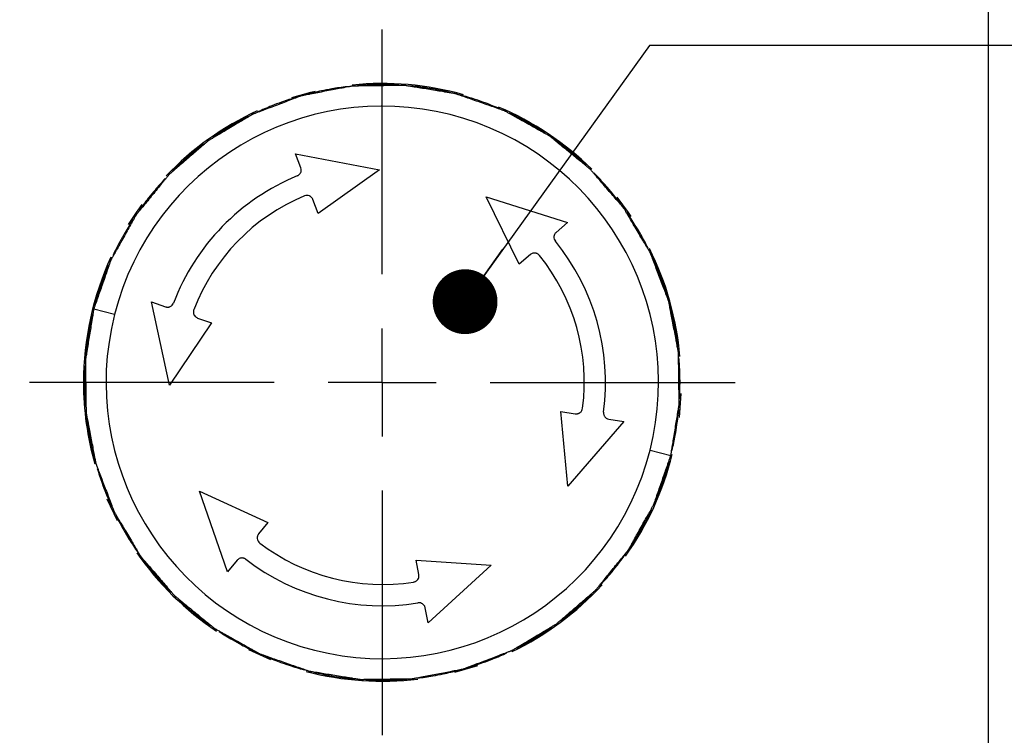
# Model space of a CAD drawing. Header units: millimetres. Extents: x 0 to 838, y 0 to 648.
# Tile 19 of 59: x 379 to 425, y 122 to 156. Entities that reach past the tile are written whole.
import ezdxf

# ---------------------------------------------------------------- set-up
doc = ezdxf.new("R2010")
doc.units = ezdxf.units.MM
doc.header["$LTSCALE"] = 3
doc.linetypes.add('CENTERX2', pattern=[20.32, 12.7, -2.54, 2.54, -2.54])
doc.layers.add('CENTER', color=40, linetype='CENTERX2')
doc.layers.add('DIMENSIONS', color=140, linetype='Continuous', lineweight=25)
doc.styles.add('SLDTEXTSTYLE0', font='TXT', dxfattribs={"width": 0.7})
doc.dimstyles.new('SLDDIMSTYLE3', dxfattribs={"dimtxt": 6.474023, "dimasz": 9.906, "dimexe": 0, "dimexo": 0.0625, "dimgap": 1.618506, "dimtad": 0, "dimtih": 1, "dimtoh": 1, "dimdec": 1, "dimrnd": 1e-09, "dimzin": 4, "dimdsep": 46, "dimtxsty": 'SLDTEXTSTYLE0', "dimsah": 1, "dimcen": 0.09, "dimadec": 0, "dimazin": 1, "dimtfac": 1, "dimtdec": 1, "dimtmove": 0, "dimatfit": 0, "dimfxl": 0, "dimfrac": 2, "dimtolj": 1, "dimtzin": 12, "dimarcsym": 0})
doc.dimstyles.new('SLDDIMSTYLE5', dxfattribs={"dimtxt": 0.18, "dimasz": 3.048, "dimexe": 0, "dimexo": 0.0625, "dimgap": 0, "dimtad": 0, "dimtih": 1, "dimtoh": 1, "dimdec": 0, "dimrnd": 1e-09, "dimzin": 0, "dimdsep": 46, "dimtxsty": 'Standard', "dimblk1": 'DOT', "dimblk2": 'DOT', "dimsah": 1, "dimcen": 0.09, "dimadec": 0, "dimazin": 0, "dimtfac": 3.048, "dimtdec": 0, "dimtofl": 0, "dimtmove": 0, "dimatfit": 3, "dimldrblk": 'DOT', "dimfxl": 0, "dimfrac": 2, "dimtolj": 1, "dimtzin": 0, "dimarcsym": 0})

# ---------------------------------------------------------------- blocks, each defined once
blk = doc.blocks.new('_D_5')
at = {"layer": 'DIMENSIONS'}
for p, q in [((361.686, 118.584), (361.686, 73.182)), ((395.686, 118.483), (395.686, 73.182)), ((361.686, 82.707), (342.636, 82.707)), ((369.024, 82.707), (366.85, 82.707)), ((366.85, 82.707), (366.85, 72.417)), ((388.262, 82.707), (390.436, 82.707)), ((390.436, 82.707), (390.436, 72.417)), ((395.686, 82.707), (414.736, 82.707)), ((366.85, 72.417), (369.024, 72.417)), ((390.436, 72.417), (388.262, 72.417))]:
    blk.add_line(p, q, dxfattribs=at)
for points in [[(361.686, 82.707), (351.78, 84.231), (351.78, 81.183)], [(395.686, 82.707), (405.592, 81.183), (405.592, 84.231)]]:
    blk.add_solid(points, dxfattribs=at)
at = {"layer": 'DIMENSIONS', "char_height": 6.35, "attachment_point": 1, "style": 'SLDTEXTSTYLE0'}
for s, insert in [('34.0', (369.024, 92.341)), ('1.34', (369.024, 80.603))]:
    blk.add_mtext(s, dxfattribs=dict(at, insert=insert))
blk = doc.blocks.new('_Dot')
at = {"color": 0, "linetype": 'ByBlock', "lineweight": -2}
blk.add_line((-0.5, 0), (-1, 0), dxfattribs=at)
at = {"color": 0, "linetype": 'ByBlock', "const_width": 0.5}
blk.add_lwpolyline([(-0.25, 0, 1), (0.25, 0, 1)], format="xyb", close=True, dxfattribs=at)
blk = doc.blocks.new('SW_CENTERMARKSYMBOL_0')
at = {"layer": 'CENTER', "color": 0}
for p, q in [((0, 5.08), (0, 16.5908)), ((0, 0), (0, 2.54)), ((-5.08, 0), (-16.5908, 0)), ((0, 0), (-2.54, 0)), ((0, 0), (0, -2.54)), ((0, 0), (2.54, 0)), ((5.08, 0), (16.5908, 0)), ((0, -5.08), (0, -16.5908))]:
    blk.add_line(p, q, dxfattribs=at)
blk = doc.blocks.new('SW_CENTERMARKSYMBOL_6')
at = {"layer": 'CENTER', "color": 0}
for p, q in [((0, 5.08), (0, 15.527)), ((0, 0), (0, 2.54)), ((-5.08, 0), (-15.527, 0)), ((0, 0), (-2.54, 0)), ((0, 0), (0, -2.54)), ((0, 0), (2.54, 0)), ((5.08, 0), (15.527, 0)), ((0, -5.08), (0, -15.527))]:
    blk.add_line(p, q, dxfattribs=at)

msp = doc.modelspace()

# ---------------------------------------------------------------- linework, layer by layer
for p, q in [((424.185865, 118.883516), (424.185865, 190.383516)), ((391.855551, 148.977014), (391.605715, 149.635371)), ((391.605715, 149.635371), (395.549573, 148.882587)), ((395.549573, 148.882587), (392.670102, 146.830539)), ((392.670102, 146.830539), (392.423481, 147.480425)), ((402.122172, 144.435449), (400.567368, 147.611112)), ((400.567368, 147.611112), (404.39381, 146.394954)), ((404.39381, 146.394954), (403.860606, 145.935014)), ((402.648517, 144.889471), (402.122172, 144.435449)), ((385.686794, 138.747224), (384.826797, 142.669099)), ((384.826797, 142.669099), (385.491719, 142.4373)), ((383.096728, 142.073518), (382.114775, 142.322339)), ((387.659598, 141.681555), (385.686794, 138.747224)), ((387.003231, 141.910372), (387.659598, 141.681555)), ((409.726708, 138.354638), (409.639114, 137.230688)), ((404.413461, 134.002013), (404.076071, 137.521732)), ((404.076071, 137.521732), (404.762199, 137.410369)), ((406.342248, 137.153917), (407.03732, 137.041103)), ((407.03732, 137.041103), (404.413461, 134.002013)), ((408.275003, 135.693514), (409.256956, 135.444694)), ((383.233531, 132.374725), (382.753011, 133.391134)), ((388.414561, 129.974075), (387.094562, 133.765948)), ((387.094562, 133.765948), (390.311423, 132.298277)), ((390.311423, 132.298277), (389.871916, 131.759754)), ((388.859798, 130.519618), (388.414561, 129.974075)), ((397.405849, 129.850706), (397.275826, 130.533545)), ((397.275826, 130.533545), (400.803434, 130.292213)), ((400.803434, 130.292213), (397.836989, 127.586496)), ((397.836989, 127.586496), (397.705272, 128.278235)), ((390.442865, 125.847569), (389.413785, 126.310291)), ((400.159892, 125.564054), (399.080825, 125.249029))]:
    msp.add_line(p, q)
at = {"flags": 128}
for points in [[(391.439103, 152.277171), (392.323289, 152.526025), (392.52347, 152.573813)], [(383.758844, 146.311244), (384.122284, 146.86528), (384.393291, 147.244302)], [(406.70804, 147.59768), (407.249447, 146.86528), (407.371147, 146.686028)]]:
    msp.add_lwpolyline(points, dxfattribs=at)
for radius, start, end in [(14.0508, 74.2312517, 95.8093245), (14, 91.8041153, 94.7577287), (14, 89.7577287, 91.8041153), (14, 86.8041153, 89.7577287), (14, 81.8041153, 84.7577287), (14, 101.8041153, 104.7577287), (14, 99.7577287, 101.8041153), (14, 96.8041153, 99.7577287), (14, 79.7577287, 81.8041153), (14, 76.8041153, 79.7577287), (14, 71.8041153, 74.7577287), (12.987013, 345.780922, 165.780922), (14, 111.8041153, 114.7577287), (14, 109.7577287, 111.8041153), (14, 106.8041153, 109.7577287), (14, 69.7577287, 71.8041153), (14, 66.8041153, 69.7577287), (14.0508, 114.7376147, 136.3217843), (14.0508, 45.5067527, 67.0887945), (14, 61.8041153, 64.7577287), (14, 119.7577287, 121.8041153), (14, 116.8041153, 119.7577287), (14, 59.7577287, 61.8041153), (14, 56.8041153, 59.7577287), (14, 121.8041153, 124.7577287), (14, 126.8041153, 129.7577287), (14, 51.8041153, 54.7577287), (14, 129.7577287, 131.8041153), (14, 49.7577287, 51.8041153), (14, 46.8041153, 49.7577287), (14, 131.8041153, 134.7577287), (14, 41.8041153, 44.7577287), (14, 136.8041153, 139.7577287), (10.5, 112.3726762, 159.1891678), (14, 39.7577287, 41.8041153), (14, 139.7577287, 141.8041153), (14, 36.8041153, 39.7577287), (14, 141.8041153, 144.7577287), (9.5, 112.6495939, 158.9122501), (14, 31.8041153, 34.7577287), (14, 146.8041153, 149.7577287), (14, 149.7577287, 150.780922), (14, 29.7577287, 31.8041153), (14, 151.8041153, 154.7577287), (14, 150.780922, 151.8041153), (10.5, 352.3726762, 39.1891678), (14, 26.8041153, 29.7577287), (14.0508, 4.9943742, 26.5796937), (14.0508, 155.2484405, 180), (9.5, 352.6495939, 38.9122501), (14, 21.8041153, 24.7577287), (14, 156.8041153, 159.7577287), (14, 19.7577287, 21.8041153), (14, 159.7577287, 161.8041153), (14, 16.8041153, 19.7577287), (14, 161.8041153, 164.7577287), (14, 11.8041153, 14.7577287), (14, 166.8041153, 169.7577287), (12.987013, 165.780922, 345.780922), (14, 9.7577287, 11.8041153), (14, 169.7577287, 171.8041153), (14, 6.8041153, 9.7577287), (14, 171.8041153, 174.7577287), (14, 1.8041153, 4.7577287), (14, 176.8041153, 179.7577287), (14, 179.7577287, 181.8041153), (14, 359.7577287, 1.8041153), (14.0508, 180, 195.8129264), (14, 181.8041153, 184.7577287), (14, 356.8041153, 359.7577287), (14, 351.8041153, 354.7577287), (14, 186.8041153, 189.7577287), (14, 349.7577287, 351.8041153), (14, 189.7577287, 191.8041153), (14, 346.8041153, 349.7577287), (14, 191.8041153, 194.7577287), (14.0508, 324.4855506, 346.0670634), (14, 341.8041153, 344.7577287), (14, 196.8041153, 199.7577287), (14, 339.7577287, 341.8041153), (14, 199.7577287, 201.8041153), (14, 336.8041153, 339.7577287), (14, 201.8041153, 204.7577287), (14, 331.8041153, 334.7577287), (14, 206.8041153, 209.7577287), (14, 329.7577287, 331.8041153), (14, 209.7577287, 211.8041153), (14, 211.8041153, 214.7577287), (14, 326.8041153, 329.7577287), (9.5, 232.6495939, 278.9122501), (14.0508, 214.7411848, 236.3253827), (10.5, 232.3726762, 279.1891678), (14, 321.8041153, 324.7577287), (14, 216.8041153, 219.7577287), (14, 319.7577287, 321.8041153), (14, 219.7577287, 221.8041153), (14, 316.8041153, 319.7577287), (14, 221.8041153, 224.7577287), (14.0508, 295.7655469, 317.3432151), (14, 311.8041153, 314.7577287), (14, 226.8041153, 229.7577287), (14, 309.7577287, 311.8041153), (14, 229.7577287, 231.8041153), (14, 231.8041153, 234.7577287), (14, 306.8041153, 309.7577287), (14, 301.8041153, 304.7577287), (14, 236.8041153, 239.7577287), (14, 299.7577287, 301.8041153), (14, 239.7577287, 241.8041153), (14, 241.8041153, 244.7577287), (14, 296.8041153, 299.7577287), (14, 246.8041153, 249.7577287), (14, 291.8041153, 294.7577287), (14, 249.7577287, 251.8041153), (14, 251.8041153, 254.7577287), (14, 286.8041153, 289.7577287), (14, 289.7577287, 291.8041153), (14.0508, 255.2520356, 276.8366191), (14, 256.8041153, 259.7577287), (14, 259.7577287, 261.8041153), (14, 261.8041153, 264.7577287), (14, 276.8041153, 279.7577287), (14, 279.7577287, 281.8041153), (14, 281.8041153, 284.7577287), (14, 266.8041153, 269.7577287), (14, 269.7577287, 271.8041153), (14, 271.8041153, 274.7577287)]:
    msp.add_arc((395.685865, 138.883516), radius, start, end)
for points, knots in [([(394.275715, 152.812316), (394.274715, 152.812125), (394.272653, 152.811729), (394.256276, 152.808606), (394.230745, 152.803748), (394.190728, 152.796072), (394.13126, 152.784764), (394.036661, 152.766811), (393.90556, 152.741775), (393.695839, 152.701956), (393.416408, 152.648478), (393.076455, 152.584078), (392.736874, 152.519056), (392.45742, 152.466108), (392.248231, 152.426219), (392.117493, 152.40137), (392.022858, 152.383345), (391.959257, 152.371231), (391.913753, 152.362546), (391.884069, 152.356895), (391.880246, 152.356178), (391.878428, 152.355837)], [0, 0, 0, 0, 0.013604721, 0.028049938, 0.044171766, 0.062578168, 0.090930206, 0.125409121, 0.182162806, 0.248204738, 0.369138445, 0.500188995, 0.631523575, 0.752187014, 0.818110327, 0.874791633, 0.908920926, 0.937992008, 0.961679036, 0.981771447, 1, 1, 1, 1]), ([(396.715849, 152.845577), (396.714831, 152.845561), (396.712732, 152.84553), (396.696061, 152.845298), (396.670074, 152.844947), (396.629333, 152.844337), (396.568804, 152.843527), (396.472525, 152.842274), (396.339069, 152.840384), (396.125619, 152.837587), (395.841147, 152.833444), (395.495175, 152.829055), (395.149462, 152.823989), (394.865059, 152.820372), (394.652122, 152.817414), (394.519055, 152.815645), (394.422728, 152.814327), (394.35799, 152.813441), (394.311669, 152.812789), (394.281455, 152.812379), (394.277565, 152.812337), (394.275715, 152.812316)], [0, 0, 0, 0, 0.013604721, 0.028049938, 0.044171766, 0.062578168, 0.090930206, 0.125409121, 0.182162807, 0.248204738, 0.369138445, 0.500188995, 0.631523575, 0.752187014, 0.818110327, 0.874791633, 0.908920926, 0.937992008, 0.961679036, 0.981771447, 1, 1, 1, 1]), ([(399.124688, 152.454607), (399.123683, 152.454769), (399.12161, 152.455102), (399.105152, 152.457769), (399.079499, 152.461936), (399.03927, 152.468409), (398.979521, 152.478122), (398.884487, 152.493607), (398.75273, 152.51492), (398.542037, 152.549231), (398.261167, 152.594549), (397.919689, 152.650304), (397.578349, 152.705347), (397.297639, 152.751171), (397.087422, 152.785234), (396.95607, 152.806599), (396.860978, 152.822028), (396.797069, 152.832397), (396.751339, 152.839799), (396.721513, 152.844642), (396.717675, 152.845275), (396.715849, 152.845577)], [0, 0, 0, 0, 0.013604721, 0.028049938, 0.044171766, 0.062578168, 0.090930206, 0.125409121, 0.182162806, 0.248204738, 0.369138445, 0.500188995, 0.631523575, 0.752187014, 0.818110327, 0.874791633, 0.908920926, 0.937992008, 0.961679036, 0.981771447, 1, 1, 1, 1]), ([(391.878428, 152.355837), (391.877476, 152.355474), (391.875514, 152.354727), (391.859928, 152.348807), (391.835628, 152.339589), (391.797553, 152.325081), (391.740951, 152.303618), (391.650907, 152.269511), (391.526146, 152.22209), (391.326525, 152.146458), (391.060626, 152.04527), (390.73702, 151.922816), (390.413889, 151.799815), (390.147875, 151.699144), (389.94879, 151.623536), (389.824354, 151.576362), (389.734287, 151.542178), (389.673755, 151.519203), (389.630451, 151.502749), (389.602199, 151.492029), (389.598559, 151.490659), (389.596827, 151.490007)], [0, 0, 0, 0, 0.013604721, 0.028049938, 0.044171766, 0.062578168, 0.090930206, 0.125409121, 0.182162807, 0.248204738, 0.369138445, 0.500188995, 0.631523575, 0.752187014, 0.818110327, 0.874791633, 0.908920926, 0.937992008, 0.961679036, 0.981771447, 1, 1, 1, 1]), ([(401.42904, 151.651286), (401.428078, 151.65162), (401.426094, 151.652309), (401.410349, 151.657792), (401.38581, 151.666351), (401.347316, 151.679711), (401.290161, 151.699652), (401.19926, 151.731404), (401.073205, 151.775273), (400.871672, 151.845649), (400.602939, 151.939051), (400.27633, 152.053256), (399.949734, 152.166736), (399.681245, 152.260609), (399.480138, 152.330658), (399.354491, 152.374508), (399.263523, 152.406214), (399.202385, 152.427524), (399.158635, 152.442754), (399.130103, 152.452703), (399.126433, 152.453993), (399.124688, 152.454607)], [0, 0, 0, 0, 0.013604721, 0.028049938, 0.044171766, 0.062578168, 0.090930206, 0.125409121, 0.182162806, 0.248204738, 0.369138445, 0.500188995, 0.631523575, 0.752187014, 0.818110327, 0.874791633, 0.908920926, 0.937992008, 0.961679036, 0.981771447, 1, 1, 1, 1]), ([(389.596827, 151.490007), (389.595953, 151.489485), (389.594151, 151.488408), (389.57983, 151.479872), (389.5575, 151.466575), (389.522522, 151.445675), (389.470507, 151.414709), (389.387754, 151.365485), (389.273122, 151.29712), (389.089668, 151.187973), (388.845379, 151.042149), (388.547953, 150.865362), (388.25109, 150.688118), (388.006599, 150.542784), (387.823668, 150.433754), (387.709313, 150.365689), (387.626551, 150.316383), (387.570929, 150.283247), (387.53114, 150.259522), (387.505179, 150.24406), (387.501832, 150.242079), (387.500239, 150.241136)], [0, 0, 0, 0, 0.013604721, 0.028049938, 0.044171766, 0.062578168, 0.090930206, 0.125409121, 0.182162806, 0.248204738, 0.369138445, 0.500188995, 0.631523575, 0.752187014, 0.818110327, 0.874791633, 0.908920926, 0.937992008, 0.961679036, 0.981771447, 1, 1, 1, 1]), ([(403.558888, 150.460023), (403.557998, 150.460519), (403.556165, 150.461542), (403.541611, 150.469676), (403.518931, 150.482366), (403.483342, 150.502208), (403.430518, 150.531771), (403.346511, 150.578825), (403.22999, 150.643917), (403.043739, 150.748219), (402.795307, 150.886867), (402.493492, 151.056052), (402.191563, 151.224521), (401.943454, 151.36359), (401.757566, 151.467497), (401.641443, 151.532499), (401.557362, 151.579521), (401.500854, 151.611123), (401.460413, 151.633719), (401.434042, 151.648471), (401.430652, 151.650379), (401.42904, 151.651286)], [0, 0, 0, 0, 0.013604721, 0.028049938, 0.044171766, 0.062578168, 0.090930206, 0.125409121, 0.182162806, 0.248204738, 0.369138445, 0.500188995, 0.631523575, 0.752187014, 0.818110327, 0.874791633, 0.908920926, 0.937992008, 0.961679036, 0.981771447, 1, 1, 1, 1]), ([(387.500239, 150.241136), (387.499469, 150.24047), (387.497881, 150.239096), (387.48526, 150.228203), (387.465578, 150.21123), (387.434761, 150.184574), (387.388914, 150.145047), (387.315965, 150.0822), (387.214946, 149.994968), (387.053232, 149.855623), (386.837977, 149.669594), (386.575769, 149.443845), (386.314194, 149.217744), (386.098653, 149.032163), (385.937435, 148.893023), (385.836637, 148.806135), (385.763694, 148.743207), (385.71467, 148.700915), (385.679606, 148.670642), (385.656724, 148.650907), (385.653772, 148.648374), (385.652367, 148.647169)], [0, 0, 0, 0, 0.013604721, 0.0280499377, 0.0441717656, 0.0625781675, 0.0909302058, 0.1254091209, 0.1821628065, 0.2482047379, 0.3691384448, 0.5001889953, 0.631523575, 0.7521870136, 0.818110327, 0.8747916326, 0.9089209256, 0.9379920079, 0.9616790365, 0.9817714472, 1, 1, 1, 1]), ([(405.449518, 148.917014), (405.448729, 148.917657), (405.4471, 148.918982), (405.434181, 148.92952), (405.414048, 148.945956), (405.382446, 148.971676), (405.335557, 149.009963), (405.260998, 149.07089), (405.15755, 149.155226), (404.99224, 149.290286), (404.771659, 149.469968), (404.503807, 149.688992), (404.23572, 149.907331), (404.01553, 150.087371), (403.850508, 150.221979), (403.747437, 150.306158), (403.672799, 150.367065), (403.622636, 150.408), (403.586734, 150.437275), (403.563325, 150.456382), (403.560318, 150.45885), (403.558888, 150.460023)], [0, 0, 0, 0, 0.013604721, 0.028049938, 0.044171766, 0.062578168, 0.090930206, 0.125409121, 0.182162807, 0.248204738, 0.369138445, 0.500188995, 0.631523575, 0.752187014, 0.818110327, 0.874791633, 0.908920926, 0.937992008, 0.961679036, 0.981771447, 1, 1, 1, 1]), ([(385.652367, 148.647169), (385.651725, 148.646379), (385.650399, 148.644751), (385.639861, 148.631831), (385.623426, 148.611699), (385.597706, 148.580096), (385.559419, 148.533208), (385.498492, 148.458649), (385.414155, 148.3552), (385.279095, 148.189891), (385.099414, 147.96931), (384.88039, 147.701458), (384.662051, 147.433371), (384.482011, 147.21318), (384.347403, 147.048159), (384.263224, 146.945088), (384.202317, 146.870449), (384.161382, 146.820287), (384.132107, 146.784385), (384.113, 146.760976), (384.110532, 146.757969), (384.109358, 146.756539)], [0, 0, 0, 0, 0.013604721, 0.028049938, 0.044171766, 0.062578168, 0.090930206, 0.125409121, 0.182162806, 0.248204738, 0.369138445, 0.500188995, 0.631523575, 0.752187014, 0.818110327, 0.874791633, 0.908920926, 0.937992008, 0.961679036, 0.981771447, 1, 1, 1, 1]), ([(391.689256, 148.593157), (391.702835, 148.599447), (391.730318, 148.612177), (391.767709, 148.639145), (391.801453, 148.671802), (391.83023, 148.710312), (391.860056, 148.767827), (391.88403, 148.859792), (391.865959, 148.934173), (391.855551, 148.977014)], [0, 0, 0, 0, 0.095367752, 0.193025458, 0.293133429, 0.395840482, 0.501284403, 0.712762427, 1, 1, 1, 1]), ([(407.043485, 147.069142), (407.042819, 147.069912), (407.041446, 147.0715), (407.030552, 147.084122), (407.013579, 147.103803), (406.986923, 147.134621), (406.947396, 147.180468), (406.884549, 147.253417), (406.797317, 147.354435), (406.657972, 147.516149), (406.471943, 147.731404), (406.246194, 147.993613), (406.020094, 148.255188), (405.834512, 148.470728), (405.695373, 148.631947), (405.608484, 148.732745), (405.545556, 148.805688), (405.503265, 148.854711), (405.472991, 148.889776), (405.453256, 148.912658), (405.450723, 148.91561), (405.449518, 148.917014)], [0, 0, 0, 0, 0.013604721, 0.0280499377, 0.0441717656, 0.0625781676, 0.0909302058, 0.1254091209, 0.1821628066, 0.2482047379, 0.3691384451, 0.5001889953, 0.6315235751, 0.7521870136, 0.8181103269, 0.8747916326, 0.9089209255, 0.9379920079, 0.9616790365, 0.9817714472, 1, 1, 1, 1]), ([(392.423481, 147.480425), (392.416607, 147.49616), (392.403494, 147.526176), (392.376138, 147.564406), (392.347185, 147.594996), (392.318034, 147.618465), (392.290351, 147.635899), (392.235544, 147.663034), (392.144079, 147.684539), (392.065507, 147.661839), (392.02747, 147.65085)], [0, 0, 0, 0, 0.1086168, 0.207195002, 0.295733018, 0.374231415, 0.442693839, 0.501128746, 0.758497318, 1, 1, 1, 1]), ([(408.292356, 144.972554), (408.291834, 144.973428), (408.290757, 144.975231), (408.282221, 144.989552), (408.268924, 145.011882), (408.248024, 145.04686), (408.217059, 145.098874), (408.167834, 145.181628), (408.099469, 145.29626), (407.990322, 145.479714), (407.844498, 145.724002), (407.667711, 146.021428), (407.490467, 146.318291), (407.345133, 146.562783), (407.236103, 146.745713), (407.168038, 146.860068), (407.118733, 146.94283), (407.085596, 146.998453), (407.061872, 147.038242), (407.046409, 147.064203), (407.044428, 147.06755), (407.043485, 147.069142)], [0, 0, 0, 0, 0.013604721, 0.028049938, 0.044171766, 0.062578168, 0.090930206, 0.125409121, 0.182162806, 0.248204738, 0.369138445, 0.500188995, 0.631523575, 0.752187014, 0.818110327, 0.874791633, 0.908920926, 0.937992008, 0.961679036, 0.981771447, 1, 1, 1, 1]), ([(384.109358, 146.756539), (384.108862, 146.755649), (384.10784, 146.753816), (384.099706, 146.739262), (384.087016, 146.716581), (384.067174, 146.680993), (384.037611, 146.628169), (383.990557, 146.544162), (383.925465, 146.427641), (383.821162, 146.24139), (383.682514, 145.992958), (383.51333, 145.691143), (383.344861, 145.389214), (383.205791, 145.141105), (383.101884, 144.955217), (383.036883, 144.839093), (382.989861, 144.755012), (382.958259, 144.698504), (382.935663, 144.658064), (382.920911, 144.631692), (382.919003, 144.628303), (382.918095, 144.62669)], [0, 0, 0, 0, 0.013604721, 0.028049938, 0.044171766, 0.062578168, 0.090930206, 0.125409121, 0.182162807, 0.248204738, 0.369138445, 0.500188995, 0.631523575, 0.752187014, 0.818110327, 0.874791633, 0.908920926, 0.937992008, 0.961679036, 0.981771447, 1, 1, 1, 1]), ([(403.860606, 145.935014), (403.846969, 145.921899), (403.821039, 145.896961), (403.792983, 145.85367), (403.774056, 145.811893), (403.762897, 145.772979), (403.753072, 145.70926), (403.760502, 145.616585), (403.803326, 145.55033), (403.824037, 145.518285)], [0, 0, 0, 0, 0.124970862, 0.237643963, 0.338025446, 0.426128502, 0.501977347, 0.759133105, 1, 1, 1, 1]), ([(403.0779, 144.850746), (403.067676, 144.862313), (403.046964, 144.885746), (403.009008, 144.914586), (402.966323, 144.937933), (402.91917, 144.954326), (402.853775, 144.965204), (402.754982, 144.959047), (402.687953, 144.915243), (402.648517, 144.889471)], [0, 0, 0, 0, 0.0951530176, 0.1927669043, 0.2929639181, 0.3958570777, 0.5015507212, 0.7067325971, 1, 1, 1, 1]), ([(409.158186, 142.690954), (409.157823, 142.691905), (409.157076, 142.693867), (409.151156, 142.709453), (409.141938, 142.733753), (409.12743, 142.771829), (409.105967, 142.82843), (409.07186, 142.918474), (409.02444, 143.043236), (408.948808, 143.242856), (408.847619, 143.508756), (408.725165, 143.832362), (408.602164, 144.155493), (408.501494, 144.421507), (408.425885, 144.620591), (408.378712, 144.745028), (408.344527, 144.835095), (408.321553, 144.895626), (408.305098, 144.938931), (408.294379, 144.967182), (408.293008, 144.970823), (408.292356, 144.972554)], [0, 0, 0, 0, 0.013604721, 0.028049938, 0.044171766, 0.062578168, 0.090930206, 0.125409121, 0.182162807, 0.248204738, 0.369138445, 0.500188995, 0.631523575, 0.752187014, 0.818110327, 0.874791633, 0.908920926, 0.937992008, 0.961679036, 0.981771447, 1, 1, 1, 1]), ([(382.918095, 144.62669), (382.917762, 144.625728), (382.917073, 144.623745), (382.911589, 144.608), (382.903031, 144.583461), (382.88967, 144.544967), (382.869729, 144.487812), (382.837977, 144.396911), (382.794108, 144.270856), (382.723736, 144.069327), (382.630302, 143.800563), (382.480682, 143.372311), (382.330678, 142.941488), (382.213238, 142.604821), (382.164098, 142.463828), (382.140264, 142.39547), (382.121246, 142.340795), (382.114756, 142.322171), (382.114774, 142.32233), (382.114775, 142.322339)], [0, 0, 0, 0, 0.013614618, 0.028070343, 0.044203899, 0.062623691, 0.090996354, 0.125500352, 0.182295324, 0.248385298, 0.36940698, 0.500552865, 0.751568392, 0.87370878, 0.907938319, 0.936744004, 0.971105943, 0.998495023, 1, 1, 1, 1]), ([(385.491719, 142.4373), (385.50986, 142.432056), (385.544367, 142.422081), (385.595815, 142.419408), (385.64143, 142.423874), (385.680723, 142.433643), (385.740775, 142.456936), (385.817416, 142.509673), (385.853435, 142.579928), (385.870901, 142.613995)], [0, 0, 0, 0, 0.124739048, 0.237263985, 0.337580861, 0.425702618, 0.501652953, 0.758350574, 1, 1, 1, 1]), ([(409.614666, 140.293667), (409.614474, 140.294667), (409.614078, 140.296728), (409.610955, 140.313106), (409.606097, 140.338637), (409.598421, 140.378653), (409.587113, 140.438122), (409.56916, 140.532721), (409.544125, 140.663821), (409.504305, 140.873542), (409.450827, 141.152973), (409.386427, 141.492927), (409.321405, 141.832508), (409.268457, 142.111962), (409.228568, 142.321151), (409.20372, 142.451889), (409.185694, 142.546523), (409.17358, 142.610125), (409.164895, 142.655629), (409.159245, 142.685312), (409.158527, 142.689135), (409.158186, 142.690954)], [0, 0, 0, 0, 0.013604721, 0.028049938, 0.044171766, 0.062578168, 0.090930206, 0.125409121, 0.182162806, 0.248204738, 0.369138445, 0.500188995, 0.631523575, 0.752187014, 0.818110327, 0.874791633, 0.908920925, 0.937992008, 0.961679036, 0.981771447, 1, 1, 1, 1]), ([(382.114775, 142.322339), (382.114775, 142.322339), (382.114776, 142.322341), (382.112012, 142.305129), (382.102762, 142.248344), (382.091224, 142.177274), (382.075764, 142.082057), (382.05449, 141.950738), (382.001975, 141.62731), (381.936612, 141.225336), (381.864153, 140.777023), (381.818325, 140.496187), (381.784234, 140.28546), (381.762782, 140.153732), (381.74742, 140.058701), (381.737047, 139.994734), (381.729641, 139.949436), (381.724751, 139.919272), (381.724109, 139.915356), (381.723805, 139.9135)], [0, 0, 0, 0, 0.000030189, 0.027769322, 0.061809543, 0.090868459, 0.125053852, 0.181743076, 0.247742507, 0.49955877, 0.630669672, 0.751716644, 0.817772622, 0.874596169, 0.909066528, 0.937470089, 0.961468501, 0.981739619, 1, 1, 1, 1]), ([(386.822076, 142.301591), (386.817171, 142.286955), (386.807236, 142.25731), (386.801238, 142.210042), (386.802352, 142.161444), (386.811705, 142.112468), (386.834922, 142.050452), (386.889602, 141.967895), (386.961108, 141.931696), (387.003231, 141.910372)], [0, 0, 0, 0, 0.0951448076, 0.1927119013, 0.2928231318, 0.3955912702, 0.5011205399, 0.7061244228, 1, 1, 1, 1]), ([(409.647926, 137.853532), (409.647911, 137.854551), (409.647879, 137.85665), (409.647647, 137.873321), (409.647296, 137.899307), (409.646686, 137.940049), (409.645876, 138.000578), (409.644623, 138.096857), (409.642733, 138.230313), (409.639936, 138.443762), (409.635793, 138.728235), (409.631404, 139.074207), (409.626338, 139.419919), (409.622721, 139.704322), (409.619763, 139.91726), (409.617995, 140.050327), (409.616676, 140.146653), (409.61579, 140.211392), (409.615139, 140.257713), (409.614729, 140.287927), (409.614686, 140.291816), (409.614666, 140.293667)], [0, 0, 0, 0, 0.013604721, 0.028049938, 0.044171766, 0.062578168, 0.090930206, 0.125409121, 0.182162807, 0.248204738, 0.369138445, 0.500188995, 0.631523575, 0.752187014, 0.818110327, 0.874791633, 0.908920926, 0.937992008, 0.961679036, 0.981771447, 1, 1, 1, 1]), ([(381.723805, 139.9135), (381.72382, 139.912482), (381.723852, 139.910383), (381.724084, 139.893712), (381.724434, 139.867725), (381.725045, 139.826983), (381.725855, 139.766455), (381.727108, 139.670176), (381.728998, 139.536719), (381.731794, 139.32327), (381.735938, 139.038798), (381.740327, 138.692826), (381.745393, 138.347113), (381.74901, 138.06271), (381.751968, 137.849772), (381.753736, 137.716706), (381.755055, 137.620379), (381.755941, 137.55564), (381.756592, 137.50932), (381.757002, 137.479106), (381.757045, 137.475216), (381.757065, 137.473366)], [0, 0, 0, 0, 0.013604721, 0.028049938, 0.044171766, 0.062578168, 0.090930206, 0.125409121, 0.182162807, 0.248204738, 0.369138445, 0.500188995, 0.631523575, 0.752187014, 0.818110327, 0.874791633, 0.908920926, 0.937992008, 0.961679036, 0.981771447, 1, 1, 1, 1]), ([(404.762199, 137.410369), (404.779276, 137.408454), (404.811863, 137.4048), (404.858724, 137.409395), (404.899798, 137.419224), (404.934828, 137.432825), (404.963913, 137.448217), (405.014751, 137.482238), (405.078812, 137.550669), (405.098343, 137.629807), (405.107797, 137.668113)], [0, 0, 0, 0, 0.1086909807, 0.2074226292, 0.2961935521, 0.375004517, 0.4438593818, 0.5027668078, 0.7593211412, 1, 1, 1, 1]), ([(409.256956, 135.444694), (409.257118, 135.445699), (409.257451, 135.447772), (409.260118, 135.46423), (409.264285, 135.489883), (409.270758, 135.530111), (409.280472, 135.589861), (409.295956, 135.684895), (409.317269, 135.816652), (409.35158, 136.027344), (409.396898, 136.308214), (409.452653, 136.649692), (409.507696, 136.991032), (409.55352, 137.271743), (409.587584, 137.481959), (409.608949, 137.613311), (409.624377, 137.708404), (409.634747, 137.772313), (409.642148, 137.818043), (409.646991, 137.847869), (409.647625, 137.851707), (409.647926, 137.853532)], [0, 0, 0, 0, 0.013604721, 0.028049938, 0.044171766, 0.062578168, 0.090930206, 0.125409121, 0.182162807, 0.248204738, 0.369138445, 0.500188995, 0.631523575, 0.752187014, 0.818110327, 0.874791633, 0.908920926, 0.937992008, 0.961679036, 0.981771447, 1, 1, 1, 1]), ([(381.757065, 137.473366), (381.757257, 137.472366), (381.757653, 137.470304), (381.760776, 137.453927), (381.765634, 137.428396), (381.77331, 137.388379), (381.784618, 137.32891), (381.802571, 137.234312), (381.827606, 137.103211), (381.867426, 136.89349), (381.920904, 136.614059), (381.985304, 136.274105), (382.050325, 135.934525), (382.103273, 135.65507), (382.143163, 135.445881), (382.168011, 135.315143), (382.186037, 135.220509), (382.198151, 135.156908), (382.206836, 135.111404), (382.212486, 135.08172), (382.213204, 135.077897), (382.213545, 135.076078)], [0, 0, 0, 0, 0.013604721, 0.0280499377, 0.0441717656, 0.0625781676, 0.0909302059, 0.1254091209, 0.1821628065, 0.2482047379, 0.369138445, 0.5001889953, 0.6315235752, 0.7521870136, 0.818110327, 0.8747916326, 0.9089209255, 0.9379920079, 0.9616790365, 0.9817714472, 1, 1, 1, 1]), ([(406.092965, 137.489861), (406.091623, 137.474958), (406.088907, 137.444797), (406.093564, 137.398944), (406.104964, 137.353413), (406.123907, 137.309261), (406.158843, 137.254572), (406.226551, 137.187815), (406.300037, 137.166285), (406.342248, 137.153917)], [0, 0, 0, 0, 0.0953593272, 0.1929903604, 0.2930536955, 0.3956984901, 0.5010629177, 0.7134021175, 1, 1, 1, 1]), ([(408.453635, 133.140342), (408.453969, 133.141304), (408.454658, 133.143287), (408.460142, 133.159032), (408.4687, 133.183572), (408.482061, 133.222065), (408.502002, 133.279221), (408.533754, 133.370122), (408.577622, 133.496176), (408.647998, 133.697709), (408.7414, 133.966443), (408.855605, 134.293052), (408.969085, 134.619648), (409.062958, 134.888136), (409.133007, 135.089244), (409.176857, 135.214891), (409.208564, 135.305859), (409.229873, 135.366997), (409.245104, 135.410747), (409.255052, 135.439279), (409.256342, 135.442948), (409.256956, 135.444694)], [0, 0, 0, 0, 0.013604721, 0.028049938, 0.044171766, 0.062578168, 0.090930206, 0.125409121, 0.182162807, 0.248204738, 0.369138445, 0.500188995, 0.631523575, 0.752187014, 0.818110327, 0.874791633, 0.908920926, 0.937992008, 0.961679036, 0.981771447, 1, 1, 1, 1]), ([(382.213545, 135.076078), (382.213908, 135.075127), (382.214655, 135.073165), (382.220575, 135.057579), (382.229793, 135.033279), (382.244301, 134.995204), (382.265764, 134.938602), (382.299871, 134.848558), (382.347291, 134.723796), (382.422923, 134.524176), (382.524112, 134.258277), (382.646566, 133.934671), (382.769567, 133.61154), (382.870237, 133.345525), (382.945846, 133.146441), (382.993019, 133.022004), (383.027204, 132.931938), (383.050178, 132.871406), (383.066633, 132.828102), (383.077352, 132.79985), (383.078723, 132.79621), (383.079374, 132.794478)], [0, 0, 0, 0, 0.013604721, 0.028049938, 0.044171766, 0.062578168, 0.090930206, 0.125409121, 0.182162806, 0.248204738, 0.369138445, 0.500188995, 0.631523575, 0.752187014, 0.818110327, 0.874791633, 0.908920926, 0.937992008, 0.961679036, 0.981771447, 1, 1, 1, 1]), ([(407.262373, 131.010494), (407.262868, 131.011383), (407.263891, 131.013217), (407.272025, 131.02777), (407.284715, 131.050451), (407.304557, 131.086039), (407.33412, 131.138864), (407.381174, 131.22287), (407.446266, 131.339392), (407.550569, 131.525643), (407.689217, 131.774075), (407.858401, 132.07589), (408.02687, 132.377819), (408.16594, 132.625927), (408.269847, 132.811816), (408.334848, 132.927939), (408.38187, 133.01202), (408.413472, 133.068528), (408.436068, 133.108969), (408.45082, 133.13534), (408.452728, 133.13873), (408.453635, 133.140342)], [0, 0, 0, 0, 0.013604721, 0.028049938, 0.044171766, 0.062578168, 0.090930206, 0.125409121, 0.182162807, 0.248204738, 0.369138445, 0.500188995, 0.631523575, 0.752187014, 0.818110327, 0.874791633, 0.908920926, 0.937992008, 0.961679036, 0.981771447, 1, 1, 1, 1]), ([(383.079374, 132.794478), (383.079897, 132.793604), (383.080974, 132.791802), (383.08951, 132.77748), (383.102807, 132.75515), (383.123707, 132.720173), (383.154672, 132.668158), (383.203897, 132.585404), (383.272262, 132.470773), (383.381409, 132.287319), (383.527233, 132.04303), (383.70402, 131.745604), (383.881264, 131.448741), (384.026597, 131.204249), (384.135628, 131.021319), (384.203693, 130.906964), (384.252998, 130.824202), (384.286135, 130.76858), (384.309859, 130.72879), (384.325321, 130.702829), (384.327303, 130.699482), (384.328246, 130.69789)], [0, 0, 0, 0, 0.013604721, 0.028049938, 0.044171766, 0.062578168, 0.090930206, 0.125409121, 0.182162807, 0.248204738, 0.369138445, 0.500188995, 0.631523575, 0.752187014, 0.818110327, 0.874791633, 0.908920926, 0.937992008, 0.961679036, 0.981771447, 1, 1, 1, 1]), ([(389.871916, 131.759754), (389.861721, 131.745926), (389.842275, 131.719549), (389.82284, 131.676719), (389.810827, 131.636328), (389.805085, 131.599329), (389.803837, 131.566621), (389.807762, 131.505602), (389.834886, 131.415685), (389.893805, 131.359019), (389.92233, 131.331586)], [0, 0, 0, 0, 0.108669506, 0.207295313, 0.295875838, 0.37441165, 0.442906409, 0.501368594, 0.758598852, 1, 1, 1, 1]), ([(384.328246, 130.69789), (384.328912, 130.69712), (384.330285, 130.695532), (384.341179, 130.682911), (384.358152, 130.663229), (384.384808, 130.632412), (384.424335, 130.586564), (384.487182, 130.513616), (384.574414, 130.412597), (384.713759, 130.250883), (384.899788, 130.035628), (385.125537, 129.773419), (385.351637, 129.511845), (385.537219, 129.296304), (385.676358, 129.135086), (385.763247, 129.034288), (385.826175, 128.961345), (385.868466, 128.912321), (385.89874, 128.877256), (385.918475, 128.854375), (385.921008, 128.851422), (385.922213, 128.850018)], [0, 0, 0, 0, 0.013604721, 0.0280499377, 0.0441717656, 0.0625781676, 0.0909302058, 0.1254091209, 0.1821628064, 0.2482047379, 0.3691384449, 0.5001889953, 0.6315235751, 0.7521870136, 0.8181103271, 0.8747916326, 0.9089209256, 0.9379920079, 0.9616790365, 0.9817714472, 1, 1, 1, 1]), ([(389.275375, 130.567531), (389.263138, 130.576146), (389.238371, 130.593581), (389.196321, 130.612479), (389.151168, 130.625374), (389.103428, 130.63104), (389.038706, 130.628113), (388.947075, 130.602892), (388.891694, 130.550052), (388.859798, 130.519618)], [0, 0, 0, 0, 0.095367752, 0.193025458, 0.29313343, 0.395840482, 0.501284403, 0.712762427, 1, 1, 1, 1]), ([(405.719363, 129.119863), (405.720006, 129.120653), (405.721332, 129.122281), (405.73187, 129.135201), (405.748305, 129.155334), (405.774025, 129.186936), (405.812312, 129.233824), (405.873239, 129.308384), (405.957576, 129.411832), (406.092636, 129.577141), (406.272317, 129.797723), (406.491341, 130.065574), (406.70968, 130.333662), (406.88972, 130.553852), (407.024328, 130.718873), (407.108507, 130.821945), (407.169414, 130.896583), (407.210349, 130.946745), (407.239624, 130.982648), (407.258731, 131.006057), (407.261199, 131.009063), (407.262373, 131.010494)], [0, 0, 0, 0, 0.013604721, 0.0280499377, 0.0441717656, 0.0625781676, 0.0909302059, 0.1254091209, 0.1821628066, 0.2482047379, 0.3691384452, 0.5001889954, 0.6315235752, 0.7521870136, 0.818110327, 0.8747916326, 0.9089209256, 0.9379920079, 0.9616790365, 0.9817714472, 1, 1, 1, 1]), ([(397.157621, 129.498212), (397.172748, 129.501282), (397.203389, 129.5075), (397.247324, 129.52594), (397.288854, 129.551204), (397.326591, 129.583792), (397.368691, 129.634906), (397.412847, 129.72354), (397.408443, 129.803565), (397.405849, 129.850706)], [0, 0, 0, 0, 0.095144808, 0.192711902, 0.292823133, 0.395591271, 0.50112054, 0.706124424, 1, 1, 1, 1]), ([(385.922213, 128.850018), (385.923002, 128.849375), (385.924631, 128.84805), (385.93755, 128.837512), (385.957683, 128.821077), (385.989285, 128.795356), (386.036173, 128.75707), (386.110733, 128.696142), (386.214181, 128.611806), (386.379491, 128.476746), (386.600072, 128.297065), (386.867924, 128.07804), (387.136011, 127.859701), (387.356201, 127.679661), (387.521222, 127.545054), (387.624294, 127.460875), (387.698932, 127.399967), (387.749094, 127.359033), (387.784997, 127.329757), (387.808406, 127.31065), (387.811413, 127.308183), (387.812843, 127.307009)], [0, 0, 0, 0, 0.013604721, 0.028049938, 0.044171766, 0.062578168, 0.090930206, 0.125409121, 0.182162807, 0.248204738, 0.369138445, 0.500188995, 0.631523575, 0.752187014, 0.818110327, 0.874791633, 0.908920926, 0.937992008, 0.961679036, 0.981771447, 1, 1, 1, 1]), ([(403.871492, 127.525897), (403.872262, 127.526563), (403.87385, 127.527936), (403.886471, 127.53883), (403.906153, 127.555802), (403.93697, 127.582458), (403.982817, 127.621986), (404.055766, 127.684833), (404.156784, 127.772064), (404.318498, 127.911409), (404.533754, 128.097438), (404.795962, 128.323187), (405.057537, 128.549288), (405.273078, 128.734869), (405.434296, 128.874009), (405.535094, 128.960897), (405.608037, 129.023825), (405.65706, 129.066117), (405.692125, 129.09639), (405.715007, 129.116126), (405.717959, 129.118659), (405.719363, 129.119863)], [0, 0, 0, 0, 0.013604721, 0.028049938, 0.044171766, 0.062578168, 0.090930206, 0.125409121, 0.182162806, 0.248204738, 0.369138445, 0.500188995, 0.631523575, 0.752187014, 0.818110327, 0.874791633, 0.908920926, 0.937992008, 0.961679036, 0.981771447, 1, 1, 1, 1]), ([(397.705272, 128.278235), (397.700742, 128.296567), (397.692128, 128.331438), (397.668719, 128.37733), (397.642044, 128.4146), (397.613938, 128.443744), (397.563739, 128.484104), (397.479747, 128.52411), (397.400894, 128.520176), (397.362658, 128.518268)], [0, 0, 0, 0, 0.124738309, 0.237262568, 0.337578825, 0.425700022, 0.501649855, 0.758349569, 1, 1, 1, 1]), ([(401.774904, 126.277025), (401.775778, 126.277548), (401.77758, 126.278624), (401.791901, 126.287161), (401.814231, 126.300458), (401.849209, 126.321358), (401.901224, 126.352323), (401.983977, 126.401548), (402.098609, 126.469913), (402.282063, 126.579059), (402.526352, 126.724884), (402.823778, 126.901671), (403.12064, 127.078914), (403.365132, 127.224248), (403.548063, 127.333279), (403.662417, 127.401344), (403.74518, 127.450649), (403.800802, 127.483786), (403.840591, 127.50751), (403.866552, 127.522972), (403.869899, 127.524954), (403.871492, 127.525897)], [0, 0, 0, 0, 0.013604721, 0.028049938, 0.044171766, 0.062578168, 0.090930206, 0.125409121, 0.182162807, 0.248204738, 0.369138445, 0.500188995, 0.631523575, 0.752187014, 0.818110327, 0.874791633, 0.908920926, 0.937992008, 0.961679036, 0.981771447, 1, 1, 1, 1]), ([(387.812843, 127.307009), (387.813732, 127.306513), (387.815566, 127.305491), (387.830119, 127.297356), (387.8528, 127.284667), (387.888389, 127.264825), (387.941213, 127.235262), (388.02522, 127.188207), (388.141741, 127.123116), (388.327992, 127.018813), (388.576424, 126.880165), (388.878239, 126.71098), (389.180168, 126.542511), (389.428277, 126.403442), (389.614165, 126.299535), (389.730288, 126.234533), (389.814369, 126.187512), (389.870877, 126.15591), (389.911318, 126.133313), (389.937689, 126.118562), (389.941079, 126.116654), (389.942691, 126.115746)], [0, 0, 0, 0, 0.013604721, 0.0280499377, 0.0441717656, 0.0625781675, 0.0909302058, 0.1254091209, 0.1821628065, 0.2482047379, 0.3691384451, 0.5001889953, 0.6315235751, 0.7521870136, 0.818110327, 0.8747916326, 0.9089209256, 0.9379920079, 0.9616790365, 0.9817714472, 1, 1, 1, 1]), ([(389.942691, 126.115746), (389.943653, 126.115412), (389.945637, 126.114724), (389.961381, 126.10924), (389.985921, 126.100682), (390.024415, 126.087321), (390.08157, 126.06738), (390.172471, 126.035628), (390.298525, 125.991759), (390.500059, 125.921383), (390.768792, 125.827981), (391.095401, 125.713777), (391.421997, 125.600296), (391.690486, 125.506424), (391.891593, 125.436374), (392.01724, 125.392525), (392.108208, 125.360818), (392.169346, 125.339508), (392.213096, 125.324278), (392.241628, 125.31433), (392.245298, 125.313039), (392.247043, 125.312426)], [0, 0, 0, 0, 0.013604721, 0.028049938, 0.044171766, 0.062578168, 0.090930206, 0.125409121, 0.182162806, 0.248204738, 0.369138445, 0.500188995, 0.631523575, 0.752187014, 0.818110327, 0.874791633, 0.908920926, 0.937992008, 0.961679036, 0.981771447, 1, 1, 1, 1]), ([(399.493303, 125.411196), (399.494255, 125.411558), (399.496217, 125.412306), (399.511803, 125.418226), (399.536102, 125.427443), (399.574178, 125.441952), (399.63078, 125.463414), (399.720824, 125.497521), (399.845585, 125.544942), (400.045205, 125.620574), (400.311105, 125.721763), (400.634711, 125.844217), (400.957842, 125.967218), (401.223856, 126.067888), (401.422941, 126.143497), (401.547377, 126.19067), (401.637444, 126.224855), (401.697975, 126.247829), (401.74128, 126.264284), (401.769532, 126.275003), (401.773172, 126.276373), (401.774904, 126.277025)], [0, 0, 0, 0, 0.013604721, 0.028049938, 0.044171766, 0.062578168, 0.090930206, 0.125409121, 0.182162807, 0.248204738, 0.369138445, 0.500188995, 0.631523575, 0.752187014, 0.818110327, 0.874791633, 0.908920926, 0.937992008, 0.961679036, 0.981771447, 1, 1, 1, 1]), ([(392.247043, 125.312426), (392.248048, 125.312264), (392.250121, 125.31193), (392.266579, 125.309264), (392.292232, 125.305097), (392.332461, 125.298623), (392.39221, 125.28891), (392.487244, 125.273426), (392.619001, 125.252112), (392.829694, 125.217801), (393.110563, 125.172483), (393.452042, 125.116729), (393.793382, 125.061685), (394.074092, 125.015861), (394.284308, 124.981798), (394.415661, 124.960433), (394.510753, 124.945005), (394.574662, 124.934635), (394.620392, 124.927233), (394.650218, 124.92239), (394.654056, 124.921757), (394.655882, 124.921456)], [0, 0, 0, 0, 0.013604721, 0.0280499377, 0.0441717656, 0.0625781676, 0.0909302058, 0.1254091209, 0.1821628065, 0.2482047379, 0.3691384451, 0.5001889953, 0.6315235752, 0.7521870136, 0.818110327, 0.8747916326, 0.9089209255, 0.9379920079, 0.9616790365, 0.9817714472, 1, 1, 1, 1]), ([(397.096016, 124.954716), (397.097016, 124.954908), (397.099078, 124.955303), (397.115455, 124.958427), (397.140986, 124.963285), (397.181003, 124.970961), (397.240471, 124.982269), (397.33507, 125.000222), (397.466171, 125.025257), (397.675892, 125.065076), (397.955323, 125.118555), (398.295276, 125.182955), (398.634857, 125.247976), (398.914311, 125.300924), (399.1235, 125.340814), (399.254238, 125.365662), (399.348873, 125.383688), (399.412474, 125.395802), (399.457978, 125.404487), (399.487662, 125.410137), (399.491485, 125.410855), (399.493303, 125.411196)], [0, 0, 0, 0, 0.013604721, 0.028049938, 0.044171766, 0.062578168, 0.090930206, 0.125409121, 0.182162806, 0.248204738, 0.369138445, 0.500188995, 0.631523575, 0.752187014, 0.818110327, 0.874791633, 0.908920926, 0.937992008, 0.961679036, 0.981771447, 1, 1, 1, 1]), ([(394.655882, 124.921456), (394.6569, 124.921471), (394.658999, 124.921502), (394.67567, 124.921734), (394.701657, 124.922085), (394.742398, 124.922696), (394.802927, 124.923506), (394.899206, 124.924759), (395.032662, 124.926648), (395.246112, 124.929445), (395.530584, 124.933588), (395.876556, 124.937978), (396.222269, 124.943044), (396.506672, 124.946661), (396.719609, 124.949619), (396.852676, 124.951387), (396.949003, 124.952706), (397.013741, 124.953592), (397.060062, 124.954243), (397.090276, 124.954653), (397.094166, 124.954696), (397.096016, 124.954716)], [0, 0, 0, 0, 0.013604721, 0.028049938, 0.044171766, 0.062578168, 0.090930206, 0.125409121, 0.182162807, 0.248204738, 0.369138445, 0.500188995, 0.631523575, 0.752187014, 0.818110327, 0.874791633, 0.908920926, 0.937992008, 0.961679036, 0.981771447, 1, 1, 1, 1])]:
    msp.add_open_spline(points, degree=3, knots=knots)
msp.add_open_spline([(409.389803, 141.747445), (409.389764, 141.747634), (409.378968, 141.745574), (409.358104, 141.741409)], degree=3)
at = {"layer": 'DIMENSIONS', "flags": 128}
msp.add_lwpolyline([(448.624069, 154.719007), (408.249947, 154.719007), (399.580553, 142.678049)], dxfattribs=at)

# ---------------------------------------------------------------- block references
at = {"layer": 'CENTER'}
for name in ['SW_CENTERMARKSYMBOL_0', 'SW_CENTERMARKSYMBOL_6']:
    msp.add_blockref(name, (395.685865, 138.883516), dxfattribs=at)
at = {"layer": 'DIMENSIONS', "xscale": 3.048, "yscale": 3.048, "rotation": 234.2464099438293}
msp.add_blockref('_Dot', (399.580553, 142.678049, 43.629938), dxfattribs=at)

# ---------------------------------------------------------------- dimensions: what is measured, and where the dimension line sits
at = {"layer": 'DIMENSIONS'}
dim = msp.add_linear_dim(base=(361.685865, 82.706525), p1=(395.685865, 122.292716), p2=(361.685865, 122.393516), dimstyle='SLDDIMSTYLE3', dxfattribs=at)
dim.commit()
dim.dimension.update_dxf_attribs({"geometry": '_D_5', "text_midpoint": (378.643241, 82.706525), "dimtype": 160})

# ---------------------------------------------------------------- leaders
msp.add_leader([(365.107966, 143.028262), (387.794563, 191.443573), (448.624069, 191.443573)], dimstyle='SLDDIMSTYLE5', dxfattribs=at)

doc.saveas('drawing.dxf')
